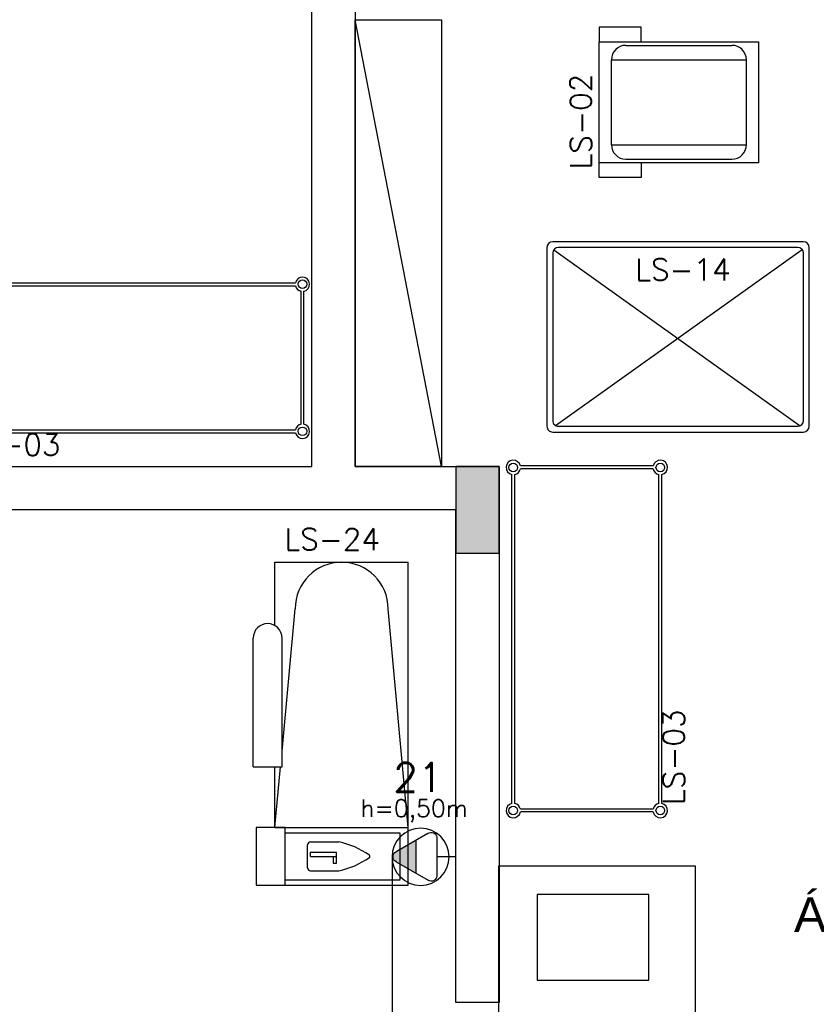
# Model space of a CAD drawing. Extents: x -21.9 to 51.8, y -25 to 17.
# Tile 46 of 53: x 12.3 to 15.1, y -2.8 to 0.7. Entities that reach past the tile are written whole.
import ezdxf
from ezdxf.enums import TextEntityAlignment as Align

# ---------------------------------------------------------------- set-up
doc = ezdxf.new("R2010")
doc.units = 0
doc.header["$MEASUREMENT"] = 0
for name, color, linetype in [('ILUMINACAO', 1, 'Continuous'), ('PAREDES', 8, 'Continuous'), ('TOMADAS_ENERGIA', 1, 'Continuous'), ('TUB_ELETRICA', 5, 'Continuous'), ('TXT-AMB', 4, 'Continuous')]:
    doc.layers.add(name, color=color, linetype=linetype)
doc.styles.add('20--4-0', font='romans.shx', dxfattribs={"height": 0.08})
doc.styles.add('ROMANS', font='romans')
doc.styles.add('Texto Ambiente 1-50', font='arial.ttf', dxfattribs={"height": 0.12})

# ---------------------------------------------------------------- blocks, each defined once
blk = doc.blocks.new('LS-24')
for p, q in [((-153.9977, 59.9637), (-153.5353, 59.9637)), ((-153.9977, 59.7438), (-153.9977, 59.9637)), ((-153.5353, 59.0437), (-153.5353, 59.9637)), ((-153.9733, 59.309), (-153.9277, 59.8025)), ((-153.5353, 59.0437), (-153.6053, 59.8025)), ((-154.0732, 59.2542), (-154.0732, 59.7009)), ((-153.9733, 59.2542), (-153.9733, 59.7009)), ((-154.0732, 59.2542), (-153.9733, 59.2542)), ((-153.9977, 59.0437), (-153.9783, 59.2542)), ((-153.9977, 59.0437), (-153.9977, 59.2542)), ((-153.9977, 59.0437), (-153.5353, 59.0437)), ((-153.5353, 58.8437), (-153.5353, 59.0437)), ((-153.8845, 58.9039), (-153.8845, 58.9839)), ((-153.8745, 58.9939), (-153.7762, 58.9939)), ((-153.8745, 58.9439), (-153.8745, 58.9589)), ((-153.8745, 58.9589), (-153.7838, 58.9589)), ((-153.8745, 58.9439), (-153.7838, 58.9439)), ((-153.7956, 58.942), (-153.7956, 58.92)), ((-153.7841, 58.942), (-153.7956, 58.942)), ((-153.7841, 58.92), (-153.7841, 58.942)), ((-153.7838, 58.9439), (-153.7838, 58.9589)), ((-153.7956, 58.92), (-153.7841, 58.92)), ((-153.8745, 58.8939), (-153.7762, 58.8939)), ((-153.9977, 58.8437), (-153.5353, 58.8437))]:
    blk.add_line(p, q)
blk.add_lwpolyline([(-154.0632, 58.8437), (-153.9625, 58.8437), (-153.9625, 59.0437), (-154.0632, 59.0437)], close=True)
blk.add_lwpolyline([(-153.9625, 58.8628), (-153.5634, 58.8628), (-153.5634, 59.0244), (-153.9625, 59.0244)])
for centre, radius, start, end in [((-153.7665, 59.8025), 0.1612, 360, 180), ((-154.0232, 59.7009), 0.05, 0, 180), ((-153.8745, 58.9839), 0.01, 90, 180), ((-153.8345, 58.7139), 0.286, 54.9334, 78.2364), ((-153.8345, 59.1739), 0.286, 281.7636, 305.0666), ((-153.6731, 58.9439), 0.005, 305.0666, 54.9334), ((-153.8745, 58.9039), 0.01, 180, 270)]:
    blk.add_arc(centre, radius, start, end)
at = {"style": '20--4-0', "text_generation_flag": 6}
blk.add_text('LS-24', height=0.075, rotation=180, dxfattribs=at).set_placement((-153.9648, 60.0061))
blk = doc.blocks.new('LS-14')
for p, q in [((-152.1924, 49.622), (-152.1924, 48.752)), ((-151.5524, 49.642), (-152.1724, 49.642)), ((-151.5552, 48.7619), (-152.1654, 49.6172)), ((-151.5724, 49.622), (-152.1524, 49.622)), ((-151.5324, 48.752), (-151.5324, 49.622)), ((-152.1724, 49.602), (-152.1724, 48.772)), ((-152.1642, 48.7558), (-151.5544, 49.6106)), ((-151.5524, 48.772), (-151.5524, 49.602)), ((-152.1724, 48.732), (-151.5524, 48.732)), ((-152.1524, 48.752), (-151.5724, 48.752))]:
    blk.add_line(p, q)
for centre, start, end in [((-152.1724, 49.622), 90, 180), ((-152.1524, 49.602), 90, 180), ((-151.5724, 49.602), 0, 90), ((-151.5524, 49.622), 0, 90), ((-152.1524, 48.772), 180, 270), ((-151.5724, 48.772), 270, 0), ((-152.1724, 48.752), 180, 270), ((-151.5524, 48.752), 270, 0)]:
    blk.add_arc(centre, 0.02, start, end)
at = {"style": '20--4-0'}
blk.add_text('LS-14', height=0.075, rotation=90, dxfattribs=at).set_placement((-152.0583, 49.0382))
blk = doc.blocks.new('LS-02')
for p, q in [((-153.9427, 52.6396), (-153.9427, 52.5896)), ((-153.7977, 52.6396), (-153.9427, 52.6396)), ((-153.7977, 52.5896), (-153.7977, 52.6396)), ((-153.8502, 52.5769), (-153.4822, 52.5769)), ((-153.9002, 52.2323), (-153.9002, 52.5269)), ((-153.9002, 52.5269), (-153.4322, 52.5269)), ((-153.4322, 52.2323), (-153.4322, 52.5269)), ((-153.9002, 52.2323), (-153.4322, 52.2323)), ((-153.8502, 52.1823), (-153.4822, 52.1823)), ((-153.9427, 52.1192), (-153.9427, 52.1696)), ((-153.7977, 52.1696), (-153.7977, 52.1192)), ((-153.7977, 52.1192), (-153.9427, 52.1192))]:
    blk.add_line(p, q)
blk.add_lwpolyline([(-153.3897, 52.1696), (-153.9427, 52.1696), (-153.9427, 52.5896), (-153.3897, 52.5896)], close=True)
for centre, start, end in [((-153.8502, 52.5269), 90, 180), ((-153.4822, 52.5269), 0, 90), ((-153.8502, 52.2323), 180, 270), ((-153.4822, 52.2323), 270, 0)]:
    blk.add_arc(centre, 0.05, start, end)
at = {"style": '20--4-0'}
blk.add_text('LS-02', height=0.075, rotation=90, dxfattribs=at).set_placement((-153.9691, 52.1474))
blk = doc.blocks.new('LS-19')
for p, q in [((-133.1754, 59.67), (-133.8587, 59.67)), ((-133.8587, 59.67), (-133.8587, 59.0725)), ((-133.1754, 58.0044), (-133.1754, 59.67)), ((-133.3377, 59.5712), (-133.7248, 59.5712)), ((-133.7248, 59.5712), (-133.7248, 59.275)), ((-133.3377, 59.275), (-133.3377, 59.5712)), ((-133.7248, 59.275), (-133.3377, 59.275))]:
    blk.add_line(p, q)
blk = doc.blocks.new('LS-03')
at = {"layer": 'PAREDES'}
for p, q in [((-19.2767, 20.4556), (-18.1357, 20.4556)), ((-19.3062, 19.965), (-19.3062, 20.4261)), ((-19.2962, 19.965), (-19.2962, 20.4261)), ((-19.2767, 20.4456), (-18.1357, 20.4456)), ((-18.1162, 19.965), (-18.1162, 20.4261)), ((-18.1062, 19.965), (-18.1062, 20.4261)), ((-19.2767, 19.9456), (-18.1357, 19.9456)), ((-19.2767, 19.9356), (-18.1357, 19.9356))]:
    blk.add_line(p, q, dxfattribs=at)
for centre in [(-19.3012, 20.4506), (-18.1112, 20.4506), (-19.3012, 19.9406), (-18.1112, 19.9406)]:
    blk.add_circle(centre, 0.015, dxfattribs=at)
for centre, start, end in [((-19.3012, 20.4506), 11.537, 258.463), ((-18.1112, 20.4506), 281.537, 168.463), ((-19.3012, 20.4506), 281.537, 348.463), ((-18.1112, 20.4506), 191.537, 258.463), ((-19.3012, 19.9406), 101.537, 348.463), ((-19.3012, 19.9406), 11.537, 78.463), ((-18.1112, 19.9406), 191.537, 78.463), ((-18.1112, 19.9406), 101.537, 168.463)]:
    blk.add_arc(centre, 0.025, start, end, dxfattribs=at)
at = {"layer": 'PAREDES', "style": '20--4-0'}
blk.add_text('LS-03', height=0.075, dxfattribs=at).set_placement((-19.2817, 19.8567))
blk = doc.blocks.new('TE3ALT07')
blk.add_hatch(color=256).paths.add_polyline_path([(-1.133, 2.789), (1.133, 2.789), (0.353, 4.139, 0.624289), (-0.353, 4.139)])
for p, q in [((-1.617, 1.949), (-0.353, 4.139)), ((0.353, 4.139), (1.631, 1.925)), ((-1.133, 2.789), (1.133, 2.789)), ((-1.297, 1.32), (1.28, 1.32)), ((0, 0), (0, 1.32))]:
    blk.add_line(p, q)
blk.add_circle((0.002, 2.451), 1.98)
for centre, start, end in [((0, 3.967), 26.04787, 153.95213), ((-1.302, 1.713), 143.13324, 270.77697), ((1.3, 1.713), 267.18113, 32.56886)]:
    blk.add_arc(centre, 0.393, start, end)
at = {"style": 'ROMANS', "flags": 8}
for tag, p in [('020', (-5.059, 1.95)), ('001', (3.972, 2.024))]:
    blk.add_attdef(tag, text='', height=1.6, dxfattribs=at).set_placement(p, align=Align.MIDDLE_CENTER)

msp = doc.modelspace()

# ---------------------------------------------------------------- hatches: boundary and pattern name
at = {"layer": 'PAREDES', "lineweight": -3}
h = msp.add_hatch(color=256, dxfattribs=at)
h.dxf.hatch_style = 1
h.paths.add_polyline_path([(14, -0.8874), (13.85, -0.8874), (13.85, -1.1874), (14, -1.1874)])

# ---------------------------------------------------------------- linework, layer by layer
for p, q in [((13.35, -0.8871), (13.35, 0.8126)), ((13.5, 0.8126), (13.5, -0.8874)), ((13.8, -0.8874), (13.5, 0.6626)), ((8.45, -0.8871), (13.35, -0.8871)), ((13.5, -0.8874), (14, -0.8874)), ((14, -0.8874), (14, -2.7459)), ((13.85, -1.0374), (8.45, -1.0371)), ((13.85, -2.7459), (13.85, -1.0374)), ((14, -2.7459), (13.85, -2.7459))]:
    msp.add_line(p, q, dxfattribs=at)
for points in [[(13.8, -0.8874), (13.5, -0.8874), (13.5, 0.6626), (13.8, 0.6626)], [(14, -0.8874), (13.85, -0.8874), (13.85, -1.1874), (14, -1.1874), (14, -0.8874)]]:
    msp.add_lwpolyline(points, close=True, dxfattribs=at)
at = {"layer": 'TUB_ELETRICA'}
msp.add_line((13.6284, -2.2404), (13.6284, -5.9849), dxfattribs=at)

# ---------------------------------------------------------------- block references
at = {"layer": 'PAREDES', "lineweight": -3}
for name, p in [('LS-02', (168.2897, -52.0033)), ('LS-03', (31.4287, -20.7055)), ('LS-24', (167.2199, -61.1827)), ('LS-19', (147.8568, -61.9427))]:
    msp.add_blockref(name, p, dxfattribs=at)
for name, p, rotation in [('LS-14', (-34.5665, -152.2997), 270), ('LS-03', (34.4995, 17.2212), 90.00000000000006)]:
    msp.add_blockref(name, p, dxfattribs=dict(at, rotation=rotation))
at = {"layer": 'TOMADAS_ENERGIA'}
ref = msp.add_blockref('TE3ALT07', (13.85, -2.2403), dxfattribs=dict(at, xscale=-0.04999999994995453, yscale=0.04999999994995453, zscale=0.04999999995, rotation=90))
ref.add_attrib('001', '21', dxfattribs={"layer": '0', "height": 0.1, "style": 'ROMANS', "flags": 8}).set_placement((13.7184, -1.9649), align=Align.MIDDLE_CENTER)

# ---------------------------------------------------------------- texts
at = {"layer": 'ILUMINACAO', "style": 'ROMANS'}
msp.add_text('h=0,50m', height=0.06, dxfattribs=at).set_placement((13.5188, -2.0422), align=Align.TOP_LEFT)
at = {"layer": 'TXT-AMB', "lineweight": -3, "insert": (15.0227, -2.3808), "char_height": 0.12, "width": 2.887209, "attachment_point": 1, "style": 'Texto Ambiente 1-50'}
msp.add_mtext('ÁREA SUJA', dxfattribs=at)

doc.saveas('drawing.dxf')
